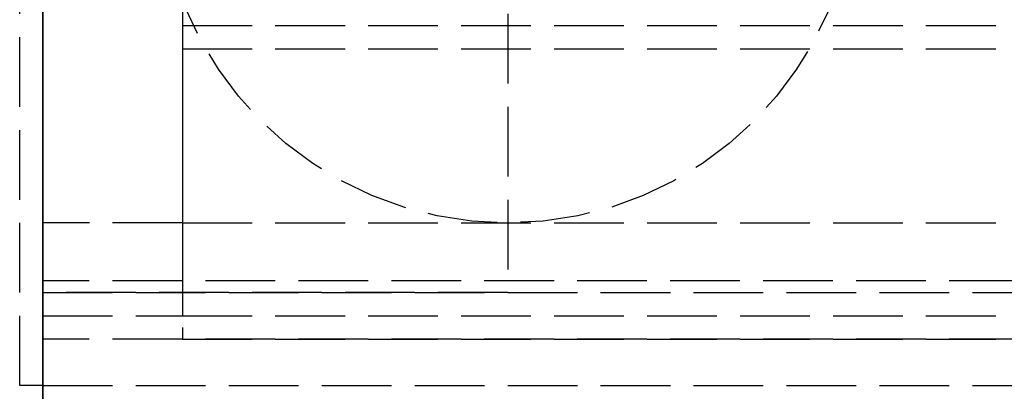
# Model space of a CAD drawing. Header units: millimetres. Extents: x 0 to 2100, y -94 to 94.
# Tile 3 of 13: x 0 to 21, y -11 to -3. Entities that reach past the tile are written whole.
import ezdxf

# ---------------------------------------------------------------- set-up
doc = ezdxf.new("R2010")
doc.units = ezdxf.units.MM
doc.header["$LTSCALE"] = 10
doc.linetypes.add('ALLCAD_Strich', pattern=[0.2, 0.15, -0.05])
doc.layers.add('BESCH_KONT_sich_schn_grun_2d', color=10, linetype='Continuous')
doc.layers.add('BESCH_KONT_sich_schn_seit_2d', color=160, linetype='Continuous')

msp = doc.modelspace()

# ---------------------------------------------------------------- linework, layer by layer
at = {"layer": 'BESCH_KONT_sich_schn_grun_2d', "linetype": 'ALLCAD_Strich'}
for p, q in [((0, 94), (0, -94)), ((-0.003, 17), (-0.003, -17)), ((-0.5, -11), (-0.5, 11)), ((3, 9.5), (3, -9.5)), ((10, 9), (10, -9)), ((3, -3.25), (136, -3.25)), ((3, -3.75), (3, -10)), ((3, -3.75), (67.597, -3.75)), ((3, -7.5), (0, -7.5)), ((3, -7.5), (46.997, -7.5)), ((3, -7.5), (46.997, -7.5)), ((42.997, -8.75), (-0.003, -8.75)), ((0, -9), (46.997, -9)), ((10, -9), (0, -9)), ((0, -9.5), (3, -9.5)), ((3, -9.5), (42.997, -9.5)), ((46.997, -10), (0, -10)), ((3, -10), (46.997, -10)), ((-0.003, -11), (-0.5, -11)), ((0, -11), (-0.003, -11)), ((0, -11), (46.997, -11))]:
    msp.add_line(p, q, dxfattribs=at)
msp.add_circle((9.997, 0), 7.5, dxfattribs=at)
at = {"layer": 'BESCH_KONT_sich_schn_seit_2d', "linetype": 'ALLCAD_Strich'}
for p, q in [((0, 94, 2418), (0, -94, 2418)), ((0, -45.5), (0, 45.5)), ((0, 25.5, 2), (0, -25.5, 2)), ((0, -18.5, 2351.5), (0, 18.5, 2351.5)), ((0, -17, 2368), (0, 17, 2368)), ((0, 17, 2362), (0, -17, 2362)), ((0, -17, 2359), (0, 17, 2359)), ((0, 15.5, 2348.5), (0, -15.5, 2348.5)), ((0, -15, 2297.9), (0, 15, 2297.9)), ((0, -14, 2329.5), (0, 14, 2329.5)), ((0, 12.6, 2328), (0, -12.6, 2328)), ((0, -12.5, 2327), (0, 12.5, 2327)), ((0, -11.5, 2295.5), (0, 11.5, 2295.5)), ((0, -11, 26), (0, 11, 26)), ((0, 11, 8.5), (0, -11, 8.5)), ((0, -10, 2253), (0, 10, 2253)), ((0, 9.75, 2318.9), (0, -9.75, 2318.9)), ((0, 9.5, 2253), (0, -9.5, 2253)), ((0, -9.5, 2283), (0, 9.5, 2283)), ((0, 9.5, 2305), (0, -9.5, 2305)), ((0, 9.5, 2259), (0, -9.5, 2259)), ((0, 9.5, 2303), (0, -9.5, 2303)), ((0, -9.5, 2301.5), (0, 9.5, 2301.5)), ((0, 9, 2365), (0, -9, 2365)), ((0, 9, 4), (0, -9, 4)), ((0, 9, 25), (0, -9, 25)), ((0, -9, 25), (0, 9, 25)), ((0, -8.75, 2323.4), (0, 8.75, 2323.4)), ((0, -8.75, 2287), (0, 8.75, 2287)), ((0, -7.5, 2334.5), (0, 7.5, 2334.5)), ((0, 7.5, 2332), (0, -7.5, 2332)), ((0, -7.5, 9.5), (0, 7.5, 9.5)), ((0, 7.5, 23.5), (0, -7.5, 23.5)), ((0, 7.5, 2266), (0, -7.5, 2266)), ((0, -7.5, 2281), (0, 7.5, 2281)), ((0, 7.5, 2266), (0, -7.5, 2266)), ((0, -7, 2317.9), (0, 7, 2317.9)), ((0, 7, 18), (0, -7, 18)), ((0, 7, 9), (0, -7, 9)), ((0, 6.75, 2286.4), (0, -6.75, 2286.4)), ((0, 6.75, 2281.9), (0, -6.75, 2281.9)), ((0, 6.75, 2305.9), (0, -6.75, 2305.9)), ((0, 6.75, 2297.9), (0, -6.75, 2297.9)), ((0, 6.75, 2303.624), (0, -6.75, 2303.624)), ((0, -6.75, 2301.9), (0, 6.75, 2301.9)), ((0, -6.75, 2305.9), (0, 6.75, 2305.9)), ((0, 5.5, 2290), (0, -5.5, 2290)), ((0, -5.5, 2290), (0, 5.5, 2290)), ((0, 5.5, 2293.5), (0, -5.5, 2293.5)), ((0, -5.25, 2292.4), (0, 5.25, 2292.4)), ((0, 5.245, 2314.9), (0, -5.25, 2314.9)), ((0, -4, 5.5), (0, 4, 5.5)), ((0, -3.75, 2309), (0, 3.75, 2309)), ((0, -3.25, 2259), (0, 3.25, 2259)), ((0, -5.25, 2310.9), (0, -2.25, 2310.9)), ((0, -2.25, 2309.4), (0, -6, 2309.4)), ((0, -2.25, 2309.9), (0, -3.75, 2309.9)), ((0, -2.25, 2293.624), (0, -6.75, 2293.624)), ((0, -2.25, 2288.632), (0, -6.75, 2288.632)), ((0, -6.75, 2301.9), (0, -2.25, 2301.9)), ((0, -3.25, 2264), (0, -3.25, 2259)), ((0, -9.5, 2264), (0, -3.25, 2264)), ((0, -3.5, 2288.4), (0, -5.25, 2288.4)), ((0, -3.5, 2286.9), (0, -3.5, 2288.4)), ((0, -6.5, 2286.9), (0, -3.5, 2286.9)), ((0, -6.75, 2308.9), (0, -3.75, 2308.9)), ((0, -3.75, 2308.9), (0, -3.75, 2309.4)), ((0, -4, 2309), (0, -3.75, 2309)), ((0, -3.75, 2309.4), (0, -3.75, 2309.9)), ((0, -3.75, 2310.9), (0, -3.75, 2309.9)), ((0, -3.75, 2281), (0, -3.75, 2283)), ((0, -7.5, 2281), (0, -3.75, 2281)), ((0, -3.755, 2308.906), (0, -3.75, 2308.906)), ((0, -3.75, 2308.908), (0, -3.755, 2308.908)), ((0, -3.75, 2308.9), (0, -3.755, 2308.9)), ((0, -3.75, 2308.906), (0, -3.755, 2308.906)), ((0, -3.75, 2308.905), (0, -3.755, 2308.905)), ((0, -3.75, 2308.903), (0, -3.755, 2308.903)), ((0, -3.75, 2308.904), (0, -3.755, 2308.904)), ((0, -3.75, 2308.905), (0, -3.755, 2308.905)), ((0, -3.75, 2308.905), (0, -3.755, 2308.905)), ((0, -3.75, 2308.907), (0, -3.755, 2308.907)), ((0, -3.75, 2308.902), (0, -3.755, 2308.902)), ((0, -3.75, 2308.903), (0, -3.755, 2308.903)), ((0, -3.75, 2308.905), (0, -3.755, 2308.905)), ((0, -3.75, 2308.908), (0, -3.755, 2308.908)), ((0, -3.755, 2308.908), (0, -3.755, 2308.905)), ((0, -3.755, 2308.903), (0, -3.755, 2308.905)), ((0, -3.755, 2308.903), (0, -3.755, 2308.9)), ((0, -3.999, 2308.15), (0, -6.75, 2308.15)), ((0, -3.999, 2295.65), (0, -6.75, 2295.65)), ((0, -6.75, 2295.65), (0, -3.999, 2295.65)), ((0, -6.75, 2308.15), (0, -3.999, 2308.15)), ((0, -4, 2309), (0, -4, 2308.9)), ((0, -6.5, 5.5), (0, -4, 5.5)), ((0, -4, 8.5), (0, -4, 4)), ((0, -4, 2293.9), (0, -5.5, 2293.9)), ((0, -5.5, 2307.4), (0, -4, 2307.4)), ((0, -4, 2314.9), (0, -4, 2310.9)), ((0, -4, 2308.9), (0, -4, 2308.149)), ((0, -4, 2295.651), (0, -4, 2286.4)), ((0, -4, 2281), (0, -4, 2266)), ((0, -4, 2286.4), (0, -4, 2266)), ((0, -4, 9), (0, -4, 8.5)), ((0, -4, 2308.149), (0, -4, 2295.651)), ((0, -4.33, 2295.4), (0, -6.75, 2295.4)), ((0, -4.5, 2306.4), (0, -4.5, 2295.9)), ((0, -4.5, 2295.9), (0, -5.5, 2295.9)), ((0, -4.5, 2306.4), (0, -5.5, 2306.4)), ((0, -8, 2299.9), (0, -4.5, 2299.9)), ((0, -8, 2303.9), (0, -4.5, 2303.9)), ((0, -5, 2287), (0, -5, 2293.5)), ((0, -5.25, 2314.9), (0, -5.25, 2310.9)), ((0, -5.25, 2288.4), (0, -5.25, 2292.4)), ((0, -5.25, 2305.4), (0, -6.75, 2305.4)), ((0, -5.25, 2308.9), (0, -5.25, 2305.4)), ((0, -5.5, 2295), (0, -9.5, 2295)), ((0, -5.5, 2290), (0, -5.5, 2295)), ((0, -5.5, 2293.5), (0, -11.5, 2293.5)), ((0, -5.5, 2293.5), (0, -5.5, 2290)), ((0, -5.5, 2295.9), (0, -6.5, 2295.9)), ((0, -5.5, 2295), (0, -5.5, 2295.9)), ((0, -5.5, 2306.4), (0, -5.5, 2307.4)), ((0, -6.5, 2306.4), (0, -5.5, 2306.4)), ((0, -5.5, 2), (0, -5.5, 4)), ((0, -5.75, 2293.5), (0, -5.75, 2295.5)), ((0, -6, 2309.4), (0, -6.5, 2308.9)), ((0, -6, 2309.4), (0, -6.5, 2309.9)), ((0, -6.5, 2315.9), (0, -9, 2315.9)), ((0, -6.5, 2309.9), (0, -6.5, 2315.9)), ((0, -6.5, 4), (0, -6.5, 5.5)), ((0, -6.5, 2295.9), (0, -6.5, 2286.9)), ((0, -6.5, 2308.9), (0, -6.5, 2306.4)), ((0, -6.5, 2295.9), (0, -6.5, 2306.4)), ((0, -6.75, 2308.9), (0, -6.75, 2305)), ((0, -6.75, 2287), (0, -6.75, 2283)), ((0, -7.75, 2306.9), (0, -6.75, 2306.9)), ((0, -8, 2305.9), (0, -6.75, 2305.9)), ((0, -6.75, 2305), (0, -6.75, 2295.4)), ((0, -6.75, 2295.4), (0, -6.75, 2287)), ((0, -6.75, 2283), (0, -6.75, 2281.9)), ((0, -7.75, 2300.9), (0, -6.75, 2300.9)), ((0, -7.5, 2318.4), (0, -7, 2317.9)), ((0, -7, 18), (0, -7, 9)), ((0, -7.5, 2332), (0, -14, 2332)), ((0, -10, 2318.4), (0, -7.5, 2318.4)), ((0, -7.5, 2329.5), (0, -7.5, 2334.5)), ((0, -7.5, 23.5), (0, -7.5, 9.5)), ((0, -7.5, 2266), (0, -7.5, 2281)), ((0, -7.5, 2266), (0, -7.5, 2281)), ((0, -7.75, 2306.9), (0, -7.75, 2305.9)), ((0, -7.75, 2305.9), (0, -7.75, 2303.9)), ((0, -7.75, 2303.9), (0, -7.75, 2300.9)), ((0, -8, 2305), (0, -8, 2312.4)), ((0, -8, 2312.4), (0, -14, 2312.4)), ((0, -8, 2291.4), (0, -8, 2305)), ((0, -15, 2297.9), (0, -8, 2297.9)), ((0, -15, 2305.9), (0, -8, 2305.9)), ((0, -8, 2291.4), (0, -8.75, 2291.4)), ((0, -15, 2305.9), (0, -8, 2305.9)), ((0, -8.75, 2322.9), (0, -8.75, 2323.4)), ((0, -9.75, 2322.9), (0, -8.75, 2322.9)), ((0, -8.75, 2291.4), (0, -15, 2291.4)), ((0, -8.75, 2287), (0, -17.5, 2287)), ((0, -8.75, 2291), (0, -8.75, 2287)), ((0, -15, 2291), (0, -8.75, 2291)), ((0, -8.75, 2291), (0, -8.75, 2292)), ((0, -8.75, 2292), (0, -15, 2292)), ((0, -8.75, 2292), (0, -8.75, 2291.995)), ((0, -8.75, 2291.995), (0, -8.753, 2291.995)), ((0, -8.752, 2292), (0, -8.752, 2291.995)), ((0, -8.752, 2292), (0, -8.752, 2291.995)), ((0, -8.752, 2292), (0, -8.752, 2291.995)), ((0, -8.753, 2292), (0, -8.753, 2291.995)), ((0, -8.753, 2292), (0, -8.753, 2291.995)), ((0, -8.753, 2292), (0, -8.753, 2291.995)), ((0, -8.753, 2292), (0, -8.753, 2291.995)), ((0, -8.755, 2291.995), (0, -8.753, 2291.995)), ((0, -8.754, 2292), (0, -8.754, 2291.995)), ((0, -8.755, 2292), (0, -8.755, 2291.995)), ((0, -8.755, 2292), (0, -8.755, 2291.995)), ((0, -8.755, 2291.995), (0, -8.758, 2291.995)), ((0, -8.757, 2292), (0, -8.757, 2291.995)), ((0, -8.758, 2292), (0, -8.758, 2291.995)), ((0, -8.758, 2292), (0, -8.758, 2291.995)), ((0, -9, 2322.9), (0, -10, 2322.9)), ((0, -9, 2323.4), (0, -9, 2322.9)), ((0, -11, 2323.4), (0, -9, 2323.4)), ((0, -9, 2315.9), (0, -11, 2317.4)), ((0, -9, 8.5), (0, -9, 8)), ((0, -9, 8), (0, -11, 8)), ((0, -9, 2365), (0, -9, 2362)), ((0, -9, 2359), (0, -9, 2351.5)), ((0, -9, 2), (0, -9, 4)), ((0, -9, 25), (0, -9, 8.5)), ((0, -9, 2362), (0, -9, 2359)), ((0, -9, 8.5), (0, -9, 25)), ((0, -9, 2359), (0, -9, 2362)), ((0, -9, 2306.4), (0, -9, 2295.9)), ((0, -9, 2295.9), (0, -11, 2295.9)), ((0, -9, 2306.4), (0, -11, 2306.4)), ((0, -12.5, 2299.9), (0, -9, 2299.9)), ((0, -12.5, 2303.9), (0, -9, 2303.9)), ((0, -9.25, 2293.5), (0, -9.25, 2295.5)), ((0, -9.48, 2253.004), (0, -9.48, 2253.006)), ((0, -9.482, 2253.006), (0, -9.482, 2253.004)), ((0, -9.483, 2253.003), (0, -9.483, 2253.003)), ((0, -9.483, 2253.008), (0, -9.483, 2253.008)), ((0, -9.483, 2253.001), (0, -9.483, 2253.001)), ((0, -9.483, 2253.009), (0, -9.483, 2253.009)), ((0, -9.484, 2253.006), (0, -9.484, 2253.004)), ((0, -9.486, 2253.004), (0, -9.486, 2253.006)), ((0, -9.487, 2253.009), (0, -9.487, 2253.001)), ((0, -9.487, 2253.001), (0, -9.489, 2253.001)), ((0, -9.491, 2253.009), (0, -9.487, 2253.009)), ((0, -9.489, 2253.007), (0, -9.49, 2253.007)), ((0, -9.49, 2253.005), (0, -9.489, 2253.005)), ((0, -9.489, 2253.005), (0, -9.489, 2253.007)), ((0, -9.489, 2253.001), (0, -9.489, 2253.004)), ((0, -9.489, 2253.004), (0, -9.491, 2253.004)), ((0, -9.491, 2253.006), (0, -9.491, 2253.006)), ((0, -9.493, 2253.006), (0, -9.493, 2253.007)), ((0, -9.494, 2253.004), (0, -9.494, 2253.006)), ((0, -9.495, 2253.006), (0, -9.495, 2253.004)), ((0, -9.496, 2253.009), (0, -9.497, 2253.009)), ((0, -9.497, 2253.001), (0, -9.496, 2253.001)), ((0, -9.497, 2253.003), (0, -9.497, 2253.003)), ((0, -9.497, 2253.008), (0, -9.497, 2253.008)), ((0, -9.498, 2253.006), (0, -9.498, 2253.004)), ((0, -9.5, 2259), (0, -10, 2259)), ((0, -10, 2282), (0, -9.5, 2282)), ((0, -9.5, 2283), (0, -10, 2283)), ((0, -9.5, 2253), (0, -9.5, 2283)), ((0, -9.5, 2305), (0, -9.5, 2295)), ((0, -14, 2305), (0, -9.5, 2305)), ((0, -9.5, 2303), (0, -16, 2303)), ((0, -11.5, 2301.5), (0, -9.5, 2301.5)), ((0, -9.5, 2253.004), (0, -9.5, 2253.006)), ((0, -9.75, 2318.9), (0, -9.75, 2322.9)), ((0, -10, 2322.9), (0, -10, 2318.4)), ((0, -10, 2283), (0, -10, 2253)), ((0, -20, 2283), (0, -10, 2283)), ((0, -11, 9), (0, -10, 9)), ((0, -10, 9), (0, -10, 26)), ((0, -10, 26), (0, -10, 9)), ((0, -10, 9), (0, -11, 9)), ((0, -11, 2317.4), (0, -11, 2323.4)), ((0, -11, 8), (0, -11, 8.5)), ((0, -11, 9), (0, -20, 9)), ((0, -11, 8.5), (0, -11, 26)), ((0, -11, 2295.9), (0, -11, 2306.4))]:
    msp.add_line(p, q, dxfattribs=at)
at = {"layer": 'BESCH_KONT_sich_schn_seit_2d', "linetype": 'ALLCAD_Strich', "extrusion": (1, 0, 0)}
for centre, radius in [((0, 2297), 10), ((0, 2297), 5), ((0, 2292.9), 5)]:
    msp.add_circle(centre, radius, dxfattribs=at)
for centre, radius, start, end in [((-9.483, 2253.006), 0.00271, 0, 90), ((-9.483, 2253.004), 0.00271, 270, 360), ((-9.483, 2253.006), 0.00116, 90, 180), ((-9.483, 2253.004), 0.00116, 180, 270), ((-9.49, 2253.006), 0.00093, 90, 180), ((-9.49, 2253.006), 0.00093, 180, 270), ((-9.496, 2253.006), 0.00271, 0, 90), ((-9.496, 2253.004), 0.00271, 270, 360), ((-9.497, 2253.006), 0.00116, 90, 180), ((-9.497, 2253.004), 0.00116, 180, 270)]:
    msp.add_arc(centre, radius, start, end, dxfattribs=at)
at = {"layer": 'BESCH_KONT_sich_schn_seit_2d', "linetype": 'ALLCAD_Strich', "extrusion": (-1, 0, 0)}
for centre, radius, start, end in [((9.483, 2253.004), 0.00116, 180, 270), ((9.483, 2253.006), 0.00116, 90, 180), ((9.483, 2253.004), 0.00271, 270, 360), ((9.483, 2253.006), 0.00271, 0, 90), ((9.491, 2253.006), 0.00217, 270, 0), ((9.491, 2253.007), 0.00217, 360, 90), ((9.497, 2253.004), 0.00116, 180, 270), ((9.497, 2253.006), 0.00116, 90, 180), ((9.497, 2253.004), 0.00271, 270, 360), ((9.497, 2253.006), 0.00271, 0, 90)]:
    msp.add_arc(centre, radius, start, end, dxfattribs=at)
msp.add_ellipse((0, 0, 2286.309), major_axis=(0, -4), ratio=0.056818, start_param=0.411517, end_param=2.730076, dxfattribs=at)
at = {"layer": 'BESCH_KONT_sich_schn_seit_2d', "linetype": 'ALLCAD_Strich'}
for points, knots in [([(0, 0, 2306.784), (0, 0.261, 2306.784), (0, 0.527, 2306.805), (0, 1.051, 2306.886), (0, 1.308, 2306.946), (0, 1.798, 2307.091), (0, 2.03, 2307.175), (0, 2.46, 2307.35), (0, 2.657, 2307.44), (0, 3.004, 2307.608), (0, 3.167, 2307.693), (0, 3.458, 2307.85), (0, 3.585, 2307.921), (0, 3.791, 2308.038), (0, 3.87, 2308.084), (0, 3.975, 2308.141), (0, 4, 2308.153), (0, 4, 2308.145), (0, 3.974, 2308.124), (0, 3.868, 2308.049), (0, 3.788, 2307.994), (0, 3.581, 2307.859), (0, 3.453, 2307.778), (0, 3.162, 2307.605), (0, 2.998, 2307.511), (0, 2.651, 2307.328), (0, 2.456, 2307.23), (0, 2.028, 2307.042), (0, 1.796, 2306.951), (0, 1.308, 2306.794), (0, 1.052, 2306.729), (0, 0.529, 2306.64), (0, 0.262, 2306.617), (0, -0.262, 2306.617), (0, -0.529, 2306.64), (0, -1.052, 2306.729), (0, -1.308, 2306.794), (0, -1.796, 2306.951), (0, -2.028, 2307.042), (0, -2.456, 2307.23), (0, -2.651, 2307.328), (0, -2.998, 2307.511), (0, -3.162, 2307.605), (0, -3.453, 2307.778), (0, -3.581, 2307.859), (0, -3.788, 2307.994), (0, -3.868, 2308.049), (0, -3.974, 2308.124), (0, -4, 2308.145), (0, -4, 2308.153), (0, -3.975, 2308.141), (0, -3.87, 2308.084), (0, -3.791, 2308.038), (0, -3.585, 2307.921), (0, -3.458, 2307.85), (0, -3.167, 2307.693), (0, -3.004, 2307.608), (0, -2.657, 2307.44), (0, -2.46, 2307.35), (0, -2.03, 2307.175), (0, -1.798, 2307.091), (0, -1.308, 2306.946), (0, -1.051, 2306.886), (0, -0.527, 2306.805), (0, -0.261, 2306.784), (0, 0, 2306.784)], [0, 0, 0, 0, 0.783598, 0.783598, 1.567197, 1.567197, 2.350795, 2.350795, 3.134394, 3.134394, 3.908929, 3.908929, 4.683465, 4.683465, 5.458, 5.458, 6.232536, 6.232536, 7.014301, 7.014301, 7.796066, 7.796066, 8.577831, 8.577831, 9.359596, 9.359596, 10.146102, 10.146102, 10.932608, 10.932608, 11.719115, 11.719115, 12.505621, 12.505621, 13.292127, 13.292127, 14.078633, 14.078633, 14.86514, 14.86514, 15.651646, 15.651646, 16.433411, 16.433411, 17.215176, 17.215176, 17.996941, 17.996941, 18.778706, 18.778706, 19.553241, 19.553241, 20.327777, 20.327777, 21.102313, 21.102313, 21.876848, 21.876848, 22.660447, 22.660447, 23.444045, 23.444045, 24.227643, 24.227643, 25.011242, 25.011242, 25.011242, 25.011242]), ([(0, 0, 2297.016), (0, -0.261, 2297.016), (0, -0.527, 2296.995), (0, -1.051, 2296.914), (0, -1.308, 2296.854), (0, -1.798, 2296.709), (0, -2.03, 2296.625), (0, -2.46, 2296.45), (0, -2.657, 2296.36), (0, -3.004, 2296.192), (0, -3.167, 2296.107), (0, -3.458, 2295.95), (0, -3.585, 2295.879), (0, -3.791, 2295.762), (0, -3.87, 2295.716), (0, -3.975, 2295.659), (0, -4, 2295.647), (0, -4, 2295.655), (0, -3.974, 2295.676), (0, -3.868, 2295.751), (0, -3.788, 2295.806), (0, -3.581, 2295.941), (0, -3.453, 2296.022), (0, -3.162, 2296.195), (0, -2.998, 2296.289), (0, -2.651, 2296.472), (0, -2.456, 2296.57), (0, -2.028, 2296.758), (0, -1.796, 2296.849), (0, -1.308, 2297.006), (0, -1.052, 2297.071), (0, -0.529, 2297.16), (0, -0.262, 2297.183), (0, 0.262, 2297.183), (0, 0.529, 2297.16), (0, 1.052, 2297.071), (0, 1.308, 2297.006), (0, 1.796, 2296.849), (0, 2.028, 2296.758), (0, 2.456, 2296.57), (0, 2.651, 2296.472), (0, 2.998, 2296.289), (0, 3.162, 2296.195), (0, 3.453, 2296.022), (0, 3.581, 2295.941), (0, 3.788, 2295.806), (0, 3.868, 2295.751), (0, 3.974, 2295.676), (0, 4, 2295.655), (0, 4, 2295.647), (0, 3.975, 2295.659), (0, 3.87, 2295.716), (0, 3.791, 2295.762), (0, 3.585, 2295.879), (0, 3.458, 2295.95), (0, 3.167, 2296.107), (0, 3.004, 2296.192), (0, 2.657, 2296.36), (0, 2.46, 2296.45), (0, 2.03, 2296.625), (0, 1.798, 2296.709), (0, 1.308, 2296.854), (0, 1.051, 2296.914), (0, 0.527, 2296.995), (0, 0.261, 2297.016), (0, 0, 2297.016)], [0, 0, 0, 0, 0.783598, 0.783598, 1.567197, 1.567197, 2.350795, 2.350795, 3.134394, 3.134394, 3.908929, 3.908929, 4.683465, 4.683465, 5.458, 5.458, 6.232536, 6.232536, 7.014301, 7.014301, 7.796066, 7.796066, 8.577831, 8.577831, 9.359596, 9.359596, 10.146102, 10.146102, 10.932608, 10.932608, 11.719115, 11.719115, 12.505621, 12.505621, 13.292127, 13.292127, 14.078633, 14.078633, 14.86514, 14.86514, 15.651646, 15.651646, 16.433411, 16.433411, 17.215176, 17.215176, 17.996941, 17.996941, 18.778706, 18.778706, 19.553241, 19.553241, 20.327777, 20.327777, 21.102313, 21.102313, 21.876848, 21.876848, 22.660447, 22.660447, 23.444045, 23.444045, 24.227643, 24.227643, 25.011242, 25.011242, 25.011242, 25.011242]), ([(0, 0, 2297.183), (0, -0.262, 2297.183), (0, -0.529, 2297.16), (0, -1.052, 2297.071), (0, -1.308, 2297.006), (0, -1.796, 2296.849), (0, -2.028, 2296.758), (0, -2.456, 2296.57), (0, -2.651, 2296.472), (0, -2.998, 2296.289), (0, -3.162, 2296.195), (0, -3.453, 2296.022), (0, -3.581, 2295.941), (0, -3.788, 2295.806), (0, -3.868, 2295.751), (0, -3.974, 2295.676), (0, -4, 2295.655), (0, -4, 2295.647), (0, -3.975, 2295.659), (0, -3.87, 2295.716), (0, -3.791, 2295.762), (0, -3.585, 2295.879), (0, -3.458, 2295.95), (0, -3.167, 2296.107), (0, -3.004, 2296.192), (0, -2.657, 2296.36), (0, -2.46, 2296.45), (0, -2.03, 2296.625), (0, -1.798, 2296.709), (0, -1.308, 2296.854), (0, -1.051, 2296.914), (0, -0.527, 2296.995), (0, -0.261, 2297.016), (0, 0.261, 2297.016), (0, 0.527, 2296.995), (0, 1.051, 2296.914), (0, 1.308, 2296.854), (0, 1.798, 2296.709), (0, 2.03, 2296.625), (0, 2.46, 2296.45), (0, 2.657, 2296.36), (0, 3.004, 2296.192), (0, 3.167, 2296.107), (0, 3.458, 2295.95), (0, 3.585, 2295.879), (0, 3.791, 2295.762), (0, 3.87, 2295.716), (0, 3.975, 2295.659), (0, 4, 2295.647), (0, 4, 2295.655), (0, 3.974, 2295.676), (0, 3.868, 2295.751), (0, 3.788, 2295.806), (0, 3.581, 2295.941), (0, 3.453, 2296.022), (0, 3.162, 2296.195), (0, 2.998, 2296.289), (0, 2.651, 2296.472), (0, 2.456, 2296.57), (0, 2.028, 2296.758), (0, 1.796, 2296.849), (0, 1.308, 2297.006), (0, 1.052, 2297.071), (0, 0.529, 2297.16), (0, 0.262, 2297.183), (0, 0, 2297.183)], [0, 0, 0, 0, 0.786506, 0.786506, 1.573012, 1.573012, 2.359519, 2.359519, 3.146025, 3.146025, 3.92779, 3.92779, 4.709555, 4.709555, 5.49132, 5.49132, 6.273085, 6.273085, 7.047621, 7.047621, 7.822156, 7.822156, 8.596692, 8.596692, 9.371227, 9.371227, 10.154826, 10.154826, 10.938424, 10.938424, 11.722023, 11.722023, 12.505621, 12.505621, 13.289219, 13.289219, 14.072818, 14.072818, 14.856416, 14.856416, 15.640014, 15.640014, 16.41455, 16.41455, 17.189086, 17.189086, 17.963621, 17.963621, 18.738157, 18.738157, 19.519922, 19.519922, 20.301687, 20.301687, 21.083452, 21.083452, 21.865217, 21.865217, 22.651723, 22.651723, 23.438229, 23.438229, 24.224736, 24.224736, 25.011242, 25.011242, 25.011242, 25.011242]), ([(0, 0, 2306.617), (0, 0.262, 2306.617), (0, 0.529, 2306.64), (0, 1.052, 2306.729), (0, 1.308, 2306.794), (0, 1.796, 2306.951), (0, 2.028, 2307.042), (0, 2.456, 2307.23), (0, 2.651, 2307.328), (0, 2.998, 2307.511), (0, 3.162, 2307.605), (0, 3.453, 2307.778), (0, 3.581, 2307.859), (0, 3.788, 2307.994), (0, 3.868, 2308.049), (0, 3.974, 2308.124), (0, 4, 2308.145), (0, 4, 2308.153), (0, 3.975, 2308.141), (0, 3.87, 2308.084), (0, 3.791, 2308.038), (0, 3.585, 2307.921), (0, 3.458, 2307.85), (0, 3.167, 2307.693), (0, 3.004, 2307.608), (0, 2.657, 2307.44), (0, 2.46, 2307.35), (0, 2.03, 2307.175), (0, 1.798, 2307.091), (0, 1.308, 2306.946), (0, 1.051, 2306.886), (0, 0.527, 2306.805), (0, 0.261, 2306.784), (0, -0.261, 2306.784), (0, -0.527, 2306.805), (0, -1.051, 2306.886), (0, -1.308, 2306.946), (0, -1.798, 2307.091), (0, -2.03, 2307.175), (0, -2.46, 2307.35), (0, -2.657, 2307.44), (0, -3.004, 2307.608), (0, -3.167, 2307.693), (0, -3.458, 2307.85), (0, -3.585, 2307.921), (0, -3.791, 2308.038), (0, -3.87, 2308.084), (0, -3.975, 2308.141), (0, -4, 2308.153), (0, -4, 2308.145), (0, -3.974, 2308.124), (0, -3.868, 2308.049), (0, -3.788, 2307.994), (0, -3.581, 2307.859), (0, -3.453, 2307.778), (0, -3.162, 2307.605), (0, -2.998, 2307.511), (0, -2.651, 2307.328), (0, -2.456, 2307.23), (0, -2.028, 2307.042), (0, -1.796, 2306.951), (0, -1.308, 2306.794), (0, -1.052, 2306.729), (0, -0.529, 2306.64), (0, -0.262, 2306.617), (0, 0, 2306.617)], [0, 0, 0, 0, 0.786506, 0.786506, 1.573012, 1.573012, 2.359519, 2.359519, 3.146025, 3.146025, 3.92779, 3.92779, 4.709555, 4.709555, 5.49132, 5.49132, 6.273085, 6.273085, 7.047621, 7.047621, 7.822156, 7.822156, 8.596692, 8.596692, 9.371227, 9.371227, 10.154826, 10.154826, 10.938424, 10.938424, 11.722023, 11.722023, 12.505621, 12.505621, 13.289219, 13.289219, 14.072818, 14.072818, 14.856416, 14.856416, 15.640014, 15.640014, 16.41455, 16.41455, 17.189086, 17.189086, 17.963621, 17.963621, 18.738157, 18.738157, 19.519922, 19.519922, 20.301687, 20.301687, 21.083452, 21.083452, 21.865217, 21.865217, 22.651723, 22.651723, 23.438229, 23.438229, 24.224736, 24.224736, 25.011242, 25.011242, 25.011242, 25.011242])]:
    msp.add_open_spline(points, degree=3, knots=knots, dxfattribs=at)

doc.saveas('drawing.dxf')
